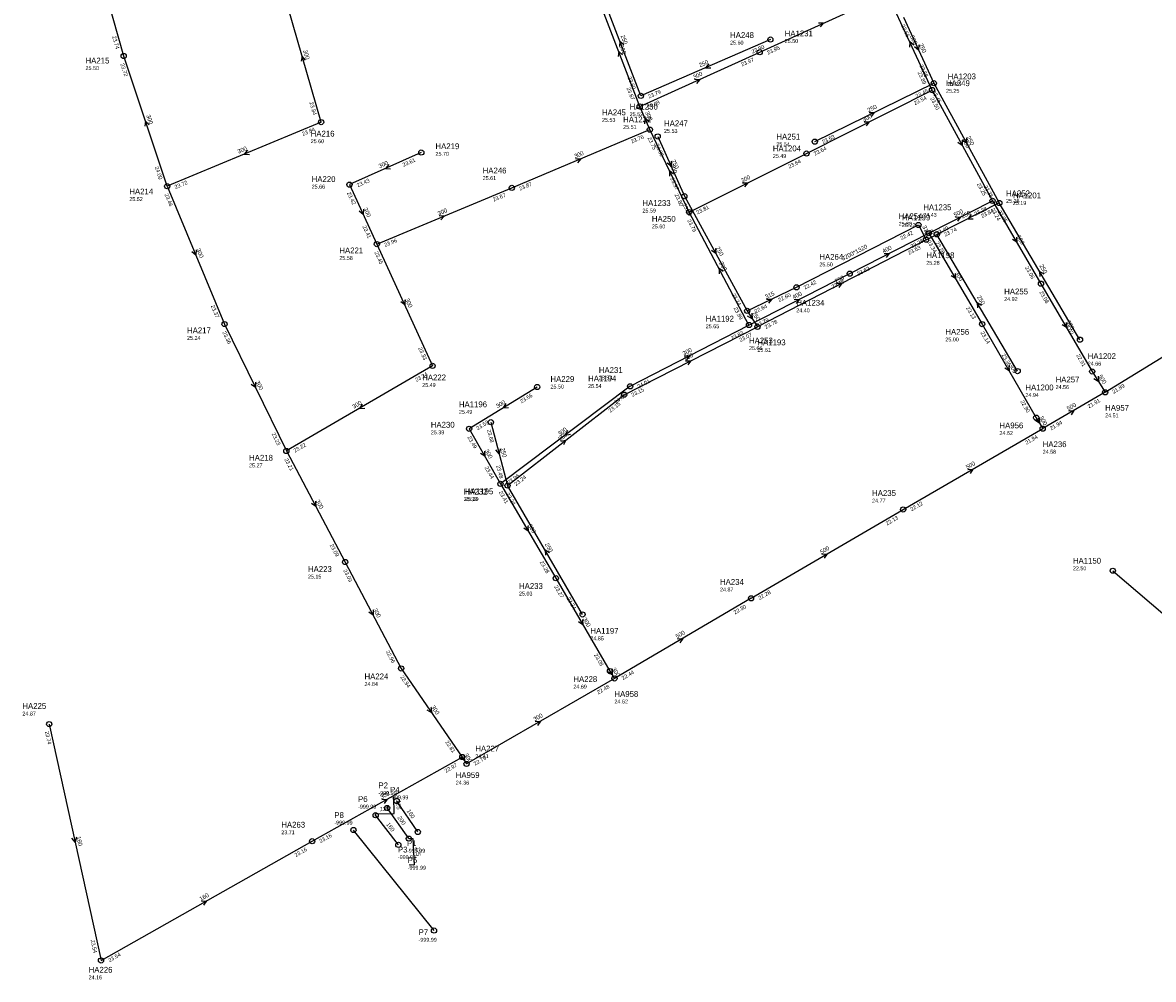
# Model space of a CAD drawing. Header units: metres. Extents: x 179992 to 198392, y 351761 to 369438.
# Tile 101 of 194: x 194150 to 194499, y 360371 to 360667. Entities that reach past the tile are written whole.
import ezdxf

# ---------------------------------------------------------------- set-up
doc = ezdxf.new("R2010")
doc.units = ezdxf.units.M

msp = doc.modelspace()

# ---------------------------------------------------------------- linework, layer by layer
at = {"layer": 'B-WE-RI-DRAINAGE-DRAIN', "linetype": 'Continuous'}
msp.add_lwpolyline([(194486.411, 360497.639), (194525.705, 360464.09)], dxfattribs=at)
at = {"layer": 'B-WE-RI-DRAINAGE-RIOOLPUT_OVERSTORTPUT'}
msp.add_circle((194486.41, 360497.64), 0.8, dxfattribs=at)
at = {"layer": 'B-WE-RI-GWA-RIOOLLEIDING', "linetype": 'Continuous'}
for points in [[(194157.86, 360450.28), (194173.87, 360377.28)], [(194239.08, 360414.09), (194285.46, 360440.1)], [(194268.969, 360414.914), (194262.252, 360424.379)], [(194271.716, 360416.95), (194265.203, 360426.516)], [(194265.712, 360412.981), (194258.69, 360422.14)], [(194276.738, 360386.498), (194251.853, 360417.547)], [(194173.87, 360377.28), (194239.08, 360414.09)]]:
    msp.add_lwpolyline(points, dxfattribs=at)
at = {"layer": 'B-WE-RI-GWA-RIOOLLEIDING_BETON_300', "linetype": 'Continuous'}
for points in [[(194180.87, 360656.6), (194167.95, 360702.52)], [(194241.85, 360636.2), (194230.08, 360676.9)], [(194377.34, 360657.79), (194416.78, 360675.85)], [(194430.57, 360646.1), (194416.78, 360675.85)], [(194340.27, 360640.99), (194327.26, 360675.08)], [(194340.27, 360640.99), (194377.34, 360657.79)], [(194194.32, 360616.4), (194180.87, 360656.6)], [(194391.79, 360626.49), (194430.57, 360646.1)], [(194343.4, 360633.86), (194340.27, 360640.99)], [(194241.85, 360636.2), (194194.32, 360616.4)], [(194300.76, 360615.89), (194343.4, 360633.86)], [(194355.53, 360608.41), (194343.4, 360633.86)], [(194272.8, 360626.79), (194250.62, 360616.88)], [(194355.53, 360608.41), (194391.79, 360626.49)], [(194194.32, 360616.4), (194212.03, 360573.82)], [(194250.62, 360616.88), (194259.08, 360598.51)], [(194259.08, 360598.51), (194300.76, 360615.89)], [(194374.03, 360573.53), (194355.53, 360608.41)], [(194429.54, 360601.91), (194446.05, 360573.8)], [(194259.08, 360598.51), (194276.29, 360560.9)], [(194212.03, 360573.82), (194231.11, 360534.62)], [(194446.05, 360573.8), (194462.76, 360544.91)], [(194337.31, 360554.6), (194374.03, 360573.53)], [(194276.29, 360560.9), (194231.11, 360534.62)], [(194308.6, 360554.38), (194287.58, 360541.48)], [(194337.31, 360554.6), (194297.25, 360524.47)], [(194462.76, 360544.91), (194464.76, 360541.52)], [(194287.58, 360541.48), (194297.25, 360524.47)], [(194231.11, 360534.62), (194249.27, 360500.33)], [(194297.25, 360524.47), (194314.35, 360495.32)], [(194249.27, 360500.33), (194266.57, 360467.47)], [(194314.35, 360495.32), (194331.09, 360466.64)], [(194266.57, 360467.47), (194285.46, 360440.1)], [(194331.09, 360466.64), (194332.47, 360464.38)], [(194332.47, 360464.38), (194286.77, 360437.97)], [(194285.46, 360440.1), (194286.77, 360437.97)]]:
    msp.add_lwpolyline(points, dxfattribs=at)
at = {"layer": 'B-WE-RI-GWA-RIOOLLEIDING_BETON_400', "linetype": 'Continuous'}
for points in [[(194430.57, 360646.1), (194449.25, 360611.86)], [(194405.15, 360589.39), (194429.54, 360601.91)], [(194374.03, 360573.53), (194405.15, 360589.39)]]:
    msp.add_lwpolyline(points, dxfattribs=at)
at = {"layer": 'B-WE-RI-GWA-RIOOLLEIDING_BETON_500', "linetype": 'Continuous'}
for points in [[(194429.54, 360601.91), (194449.25, 360611.86)], [(194449.25, 360611.86), (194464.22, 360586.28)], [(194464.22, 360586.28), (194480.05, 360559.17)], [(194484.05, 360552.75), (194532.2, 360582.34)], [(194480.05, 360559.17), (194484.05, 360552.75)], [(194484.05, 360552.75), (194464.76, 360541.52)], [(194421.66, 360516.56), (194464.76, 360541.52)], [(194374.67, 360489.12), (194421.66, 360516.56)], [(194374.67, 360489.12), (194332.47, 360464.38)]]:
    msp.add_lwpolyline(points, dxfattribs=at)
at = {"layer": 'B-WE-RI-GWA-RIOOLPUT_INSPECTIEPUT'}
for centre in [(194377.34, 360657.79), (194180.87, 360656.6), (194430.57, 360646.1), (194340.27, 360640.99), (194241.85, 360636.2), (194343.4, 360633.86), (194272.8, 360626.79), (194391.79, 360626.49), (194194.32, 360616.4), (194250.62, 360616.88), (194300.76, 360615.89), (194449.25, 360611.86), (194355.53, 360608.41), (194429.54, 360601.91), (194259.08, 360598.51), (194405.15, 360589.39), (194464.22, 360586.28), (194212.03, 360573.82), (194374.03, 360573.53), (194446.05, 360573.8), (194276.29, 360560.9), (194480.05, 360559.17), (194308.6, 360554.38), (194337.31, 360554.6), (194484.05, 360552.75), (194462.76, 360544.91), (194287.58, 360541.48), (194464.76, 360541.52), (194231.11, 360534.62), (194297.25, 360524.47), (194421.66, 360516.56), (194249.27, 360500.33), (194314.35, 360495.32), (194374.67, 360489.12), (194266.57, 360467.47), (194331.09, 360466.64), (194332.47, 360464.38), (194157.86, 360450.28), (194285.46, 360440.1), (194286.77, 360437.97), (194265.2, 360426.52), (194262.25, 360424.38), (194258.69, 360422.14), (194251.85, 360417.55), (194271.72, 360416.95), (194239.08, 360414.09), (194265.71, 360412.98), (194268.97, 360414.91), (194276.74, 360386.5), (194173.87, 360377.28)]:
    msp.add_circle(centre, 0.8, dxfattribs=at)
at = {"layer": 'B-WE-RI-GWA_STROMINGSRICHTING'}
for points in [[(194395.45, 360666.88), (194397.06, 360666.82), (194396.05, 360665.57)], [(194334.95, 360656.95), (194333.77, 360658.04), (194333.61, 360656.43)], [(194424.93, 360659.97), (194423.67, 360660.97), (194423.63, 360659.37)], [(194237.06, 360655.37), (194235.96, 360656.55), (194235.67, 360654.97)], [(194357.2, 360649.45), (194358.8, 360649.39), (194357.79, 360648.14)], [(194343.18, 360636.31), (194341.83, 360637.42), (194341.75, 360635.68)], [(194188.73, 360635.36), (194187.6, 360636.5), (194187.37, 360634.91)], [(194409.57, 360636.29), (194411.18, 360636.29), (194410.22, 360635)], [(194439.85, 360630.59), (194439.91, 360628.98), (194438.59, 360629.9)], [(194219.14, 360627.52), (194218.09, 360626.3), (194219.69, 360626.19)], [(194262.73, 360623.08), (194261.71, 360621.83), (194263.32, 360621.77)], [(194320.47, 360624.98), (194322.08, 360624.88), (194321.03, 360623.65)], [(194350.73, 360620.14), (194349.46, 360621.14), (194349.43, 360619.53)], [(194372.05, 360617.45), (194373.66, 360617.45), (194372.69, 360616.16)], [(194254.9, 360609.3), (194254.85, 360607.7), (194253.59, 360608.7)], [(194278.31, 360607.31), (194279.92, 360607.2), (194278.87, 360605.98)], [(194437.79, 360606.88), (194439.4, 360606.89), (194438.43, 360605.59)], [(194456.63, 360600.68), (194456.73, 360599.07), (194455.39, 360599.95)], [(194203.29, 360596.72), (194203.17, 360595.11), (194201.96, 360596.16)], [(194415.74, 360595.63), (194417.35, 360595.65), (194416.39, 360594.35)], [(194366.09, 360590.04), (194364.78, 360590.97), (194364.82, 360589.36)], [(194437.69, 360589.46), (194437.79, 360587.85), (194436.44, 360588.73)], [(194267.74, 360581.31), (194267.68, 360579.71), (194266.43, 360580.71)], [(194387.98, 360581.45), (194389.59, 360581.46), (194388.63, 360580.16)], [(194472.03, 360574.33), (194472.14, 360572.72), (194470.79, 360573.61)], [(194354.06, 360564.05), (194355.67, 360564.07), (194354.72, 360562.77)], [(194454.31, 360560.96), (194454.4, 360559.35), (194453.06, 360560.24)], [(194481.89, 360557.7), (194482.05, 360555.96), (194480.56, 360556.87)], [(194221.59, 360555.83), (194221.57, 360554.22), (194220.29, 360555.2)], [(194254.58, 360549.11), (194253.7, 360547.76), (194255.31, 360547.86)], [(194298.94, 360549.3), (194298.09, 360547.93), (194299.69, 360548.07)], [(194472.8, 360547.03), (194474.4, 360547.14), (194473.52, 360545.79)], [(194463.64, 360544.95), (194463.76, 360543.21), (194462.3, 360544.16)], [(194318, 360540.98), (194317.28, 360539.53), (194318.86, 360539.83)], [(194292.33, 360534.58), (194292.41, 360532.97), (194291.08, 360533.87)], [(194441.6, 360528.94), (194443.21, 360529.04), (194442.32, 360527.7)], [(194240.15, 360519.08), (194240.19, 360517.47), (194238.88, 360518.41)], [(194305.69, 360511.5), (194305.8, 360509.9), (194304.45, 360510.77)], [(194396.56, 360502.74), (194398.17, 360502.84), (194397.28, 360501.49)], [(194257.89, 360485.51), (194257.92, 360483.9), (194256.61, 360484.84)], [(194322.62, 360482.59), (194322.72, 360480.98), (194321.37, 360481.86)], [(194351.96, 360476.64), (194353.57, 360476.75), (194352.69, 360475.4)], [(194331.63, 360467.25), (194331.78, 360465.51), (194330.3, 360466.43)], [(194275.79, 360455.38), (194276.02, 360453.78), (194274.6, 360454.56)], [(194308.01, 360451.08), (194309.62, 360451.17), (194308.73, 360449.83)], [(194285.96, 360440.77), (194286.11, 360439.03), (194284.63, 360439.96)], [(194260.66, 360427.02), (194262.27, 360427.09), (194261.37, 360425.76)], [(194166.26, 360415.34), (194165.86, 360413.78), (194164.85, 360415.03)], [(194204.87, 360395.6), (194206.47, 360395.69), (194205.57, 360394.35)]]:
    msp.add_lwpolyline(points, dxfattribs=at)
at = {"layer": 'B-WE-RI-HWA-RIOOLLEIDING_PVC_250', "linetype": 'Continuous'}
for points in [[(194340.619, 360644.305), (194327.711, 360677.891)], [(194421.768, 360668.617), (194431.108, 360648.197)], [(194380.645, 360661.696), (194340.619, 360644.305)], [(194394.349, 360630.163), (194431.108, 360648.197)], [(194431.108, 360648.197), (194451.346, 360611.212)], [(194345.828, 360631.773), (194354.072, 360613.31)], [(194354.072, 360613.31), (194373.47, 360577.876)], [(194451.346, 360611.212), (194432.065, 360601.522)], [(194476.267, 360568.991), (194451.346, 360611.212)], [(194428.707, 360599.877), (194376.643, 360572.96)], [(194428.707, 360599.877), (194432.065, 360601.522)], [(194457.011, 360559.293), (194432.065, 360601.522)], [(194373.47, 360577.876), (194376.643, 360572.96)], [(194335.454, 360552.004), (194376.643, 360572.96)], [(194299.43, 360523.944), (194335.454, 360552.004)], [(194294.288, 360543.503), (194299.43, 360523.944)], [(194322.634, 360484.139), (194299.43, 360523.944)]]:
    msp.add_lwpolyline(points, dxfattribs=at)
at = {"layer": 'B-WE-RI-HWA-RIOOLLEIDING_PVC_315', "linetype": 'Continuous'}
for points in [[(194426.379, 360604.421), (194428.707, 360599.877)], [(194373.47, 360577.876), (194388.712, 360585.175)]]:
    msp.add_lwpolyline(points, dxfattribs=at)
at = {"layer": 'B-WE-RI-HWA-RIOOLPUT_INSPECTIEPUT'}
for centre in [(194380.64, 360661.7), (194431.11, 360648.2), (194340.62, 360644.3), (194345.83, 360631.77), (194394.35, 360630.16), (194354.07, 360613.31), (194451.35, 360611.21), (194432.07, 360601.52), (194428.71, 360599.88), (194388.71, 360585.17), (194373.47, 360577.88), (194376.64, 360572.96), (194476.27, 360568.99), (194457.01, 360559.29), (194335.45, 360552), (194294.29, 360543.5), (194299.43, 360523.94), (194322.63, 360484.14)]:
    msp.add_circle(centre, 0.8, dxfattribs=at)
at = {"layer": 'B-WE-RI-HWA_STROMINGSRICHTING'}
for points in [[(194335.35, 360660.01), (194334.17, 360661.1), (194334.01, 360659.5)], [(194426.49, 360660.02), (194426.44, 360658.41), (194425.18, 360659.42)], [(194361.67, 360654.23), (194360.63, 360653), (194362.24, 360652.91)], [(194411.12, 360639.19), (194412.73, 360639.18), (194411.75, 360637.9)], [(194441.17, 360631.31), (194441.23, 360629.7), (194439.9, 360630.62)], [(194350.02, 360624.15), (194349.95, 360622.54), (194348.71, 360623.56)], [(194442.67, 360607.66), (194441.71, 360606.37), (194443.32, 360606.37)], [(194363.71, 360597.2), (194363.77, 360595.59), (194362.45, 360596.51)], [(194465.16, 360589.23), (194463.81, 360590.1), (194463.92, 360588.5)], [(194401.07, 360586.4), (194402.67, 360586.42), (194401.73, 360585.12)], [(194379.48, 360581.55), (194381.09, 360581.53), (194380.1, 360580.25)], [(194445.89, 360579.53), (194444.54, 360580.41), (194444.65, 360578.8)], [(194374.87, 360577.15), (194375.06, 360575.42), (194373.56, 360576.31)], [(194354.44, 360562.47), (194356.05, 360562.48), (194355.09, 360561.19)], [(194315.86, 360537.66), (194317.44, 360537.97), (194316.75, 360536.52)], [(194297.19, 360535.3), (194296.86, 360533.72), (194295.8, 360534.93)], [(194312.38, 360503.16), (194311.03, 360504.04), (194311.14, 360502.43)]]:
    msp.add_lwpolyline(points, dxfattribs=at)
at = {"layer": 'B-WE-RI-KOLKAANSLUITLEIDING_PVC_125', "linetype": 'Continuous'}
for points in [[(194258.69, 360422.14), (194258.682, 360422.533), (194264.458, 360422.702), (194264.325, 360427.776)], [(194262.252, 360424.379), (194262.245, 360424.675), (194262.748, 360424.692)], [(194268.969, 360414.914), (194270.186, 360414.914), (194270.558, 360406.772), (194269.098, 360406.742)]]:
    msp.add_lwpolyline(points, dxfattribs=at)
at = {"layer": 'B-WE-RI-SWA-RIOOLLEIDING_PE_1320', "linetype": 'Continuous'}
msp.add_lwpolyline([(194388.704, 360585.177), (194426.388, 360604.438)], dxfattribs=at)
at = {"layer": 'B-WE-RI-SWA-RIOOLPUT_INSPECTIEPUT'}
msp.add_circle((194426.38, 360604.42), 0.8, dxfattribs=at)

# ---------------------------------------------------------------- texts
at = {"layer": 'B-WE-RI-DRAINAGE_PUTDEKSELNIVEAU'}
msp.add_text('22.50', height=1.2, dxfattribs=at).set_placement((194474.09, 360497.78))
at = {"layer": 'B-WE-RI-DRAINAGE_PUTNUMMER'}
msp.add_text('HA1150', height=1.8, dxfattribs=at).set_placement((194474.09, 360499.82))
at = {"layer": 'B-WE-RI-GWA_AFM'}
for s, rotation, p in [('300', -65.13, (194423.72, 360662.7)), ('300', -73.87, (194236.28, 360658.28)), ('300', -69.11, (194333.93, 360659.78)), ('300', 24.38, (194357.07, 360649.43)), ('300', -71.5, (194187.83, 360638.22)), ('300', -66.3, (194341.92, 360639.19)), ('300', 26.82, (194409.44, 360636.26)), ('400', -61.38, (194439.84, 360630.72)), ('300', 22.62, (194216.34, 360626.44)), ('300', 22.85, (194320.34, 360625)), ('300', 24.08, (194259.96, 360621.93)), ('300', -64.52, (194349.5, 360622.87)), ('300', 26.5, (194371.92, 360617.45)), ('300', -65.27, (194254.9, 360609.42)), ('300', 22.64, (194278.18, 360607.31)), ('500', 26.79, (194437.65, 360606.88)), ('500', -59.66, (194456.63, 360600.8)), ('300', -67.42, (194203.3, 360596.86)), ('400', 27.17, (194415.6, 360595.63)), ('300', -62.06, (194364.74, 360592.71)), ('300', -59.57, (194437.67, 360589.58)), ('300', -65.41, (194267.74, 360581.45)), ('400', 27.01, (194387.85, 360581.44)), ('500', -59.72, (194472.03, 360574.46)), ('300', 27.27, (194353.92, 360564.04)), ('300', -59.95, (194454.3, 360561.08)), ('300', -64.05, (194221.58, 360555.97)), ('500', -58.07, (194481.88, 360557.69)), ('300', 30.19, (194251.97, 360547.64)), ('300', 31.54, (194296.36, 360547.79)), ('500', 30.21, (194472.67, 360547.02)), ('300', -59.46, (194463.64, 360544.96)), ('300', 36.95, (194315.56, 360539.22)), ('300', -60.38, (194292.33, 360534.7)), ('500', 30.08, (194441.47, 360528.92)), ('300', -62.09, (194240.14, 360519.21)), ('300', -59.6, (194305.67, 360511.64)), ('500', 30.28, (194396.43, 360502.74)), ('300', -62.23, (194257.88, 360485.64)), ('300', -59.73, (194322.61, 360482.71)), ('500', 30.38, (194351.82, 360476.64)), ('300', -58.59, (194331.63, 360467.25)), ('300', -55.39, (194275.77, 360455.51)), ('300', 30.02, (194307.89, 360451.08)), ('300', -58.41, (194285.96, 360440.78)), ('300', 29.28, (194260.52, 360427.02)), ('160', -55.75, (194268.22, 360423.44)), ('200', -54.64, (194265.34, 360421.39)), ('160', -52.52, (194261.87, 360419.29)), ('160', -77.63, (194166.29, 360415.48)), ('160', 29.44, (194204.73, 360395.59))]:
    msp.add_text(s, height=1.3, rotation=rotation, dxfattribs=at).set_placement(p)
at = {"layer": 'B-WE-RI-GWA_BOB'}
for s, rotation, p in [('23.74', -74.29, (194177.3, 360662.66)), ('23.95', 24.6, (194379.91, 360656.99)), ('23.72', -71.5, (194179.8, 360654.13)), ('23.97', 24.38, (194371.89, 360653.34)), ('23.89', -65.13, (194426.08, 360651.51)), ('23.67', -69.11, (194336.16, 360646.7)), ('23.54', 26.82, (194425.31, 360641.43)), ('23.50', -61.38, (194429.95, 360643.48)), ('23.84', -73.87, (194238.23, 360642.23)), ('24.09', 24.38, (194342.83, 360640.18)), ('23.84', 22.62, (194236.27, 360631.92)), ('23.76', 22.85, (194337.83, 360629.56)), ('23.75', -64.52, (194342.64, 360631.28)), ('23.64', 26.82, (194394.39, 360625.79)), ('23.61', 24.08, (194267.33, 360622.37)), ('23.64', 26.5, (194386.51, 360621.84)), ('24.00', -71.5, (194190.46, 360622.28)), ('23.72', 22.62, (194196.86, 360615.51)), ('23.43', 24.08, (194253.18, 360616.05)), ('23.87', 22.85, (194303.3, 360615.01)), ('23.25', -61.38, (194444.41, 360616.97)), ('23.46', -67.42, (194193.43, 360613.86)), ('23.42', -65.27, (194249.82, 360614.31)), ('23.87', 22.64, (194295.18, 360611.61)), ('23.80', -64.52, (194350.98, 360613.77)), ('23.81', 26.5, (194358.12, 360607.69)), ('23.28', 26.79, (194443.99, 360607.19)), ('23.24', -59.66, (194448.71, 360609.22)), ('23.79', -62.06, (194354.88, 360605.8)), ('23.41', -65.27, (194254.6, 360603.93)), ('23.40', 26.79, (194432.14, 360601.2)), ('23.96', 22.64, (194261.62, 360597.62)), ('23.28', 27.17, (194424.31, 360597.2)), ('23.34', -59.57, (194429, 360599.27)), ('23.45', -65.41, (194258.28, 360595.94)), ('23.62', 27.17, (194407.75, 360588.7)), ('23.06', -59.66, (194459.23, 360591.24)), ('23.48', 27.01, (194399.91, 360584.7)), ('23.08', -59.72, (194463.67, 360583.65)), ('23.37', -67.42, (194207.76, 360579.41)), ('23.99', -62.06, (194369.25, 360578.69)), ('23.13', -59.57, (194441.05, 360578.75)), ('23.79', 27.01, (194376.63, 360572.83)), ('23.36', -64.05, (194211.29, 360571.23)), ('23.83', 27.27, (194368.81, 360568.81)), ('23.14', -59.95, (194445.49, 360571.17)), ('23.33', -65.41, (194271.82, 360566.33)), ('22.91', -59.72, (194475.07, 360564.13)), ('23.34', 30.19, (194271.32, 360555.93)), ('24.01', 27.27, (194339.91, 360553.92)), ('21.89', 31.57, (194486.7, 360552.26)), ('23.56', 31.54, (194303.75, 360549.29)), ('24.03', 36.95, (194332.96, 360549.07)), ('22.90', -59.95, (194457.8, 360549.9)), ('21.91', 30.21, (194479.08, 360547.77)), ('23.53', 31.54, (194290.23, 360540.99)), ('21.94', 30.21, (194467.39, 360540.97)), ('23.23', -64.05, (194226.52, 360539.95)), ('23.49', -60.38, (194287, 360538.85)), ('21.94', 30.08, (194459.78, 360536.55)), ('23.22', 30.19, (194233.74, 360534.07)), ('23.21', -62.09, (194230.46, 360532.01)), ('23.44', -60.38, (194292.32, 360529.49)), ('23.96', 36.95, (194299.93, 360524.23)), ('23.41', -59.6, (194296.71, 360521.83)), ('22.12', 30.08, (194424.29, 360516)), ('22.13', 30.28, (194416.7, 360511.58)), ('23.09', -62.09, (194244.5, 360505.5)), ('23.28', -59.6, (194309.36, 360500.27)), ('23.09', -62.23, (194248.61, 360497.72)), ('23.27', -59.73, (194313.8, 360492.69)), ('22.28', 30.28, (194377.3, 360488.57)), ('22.30', 30.38, (194369.71, 360484.13)), ('22.96', -62.23, (194261.81, 360472.65)), ('23.08', -59.73, (194326.11, 360471.61)), ('22.44', 30.38, (194335.11, 360463.84)), ('22.94', -55.39, (194266.22, 360464.8)), ('22.48', 30.02, (194327.48, 360459.42)), ('23.74', -77.63, (194156.53, 360447.94)), ('22.81', -55.39, (194280.12, 360444.67)), ('22.97', 29.28, (194280.41, 360435.2)), ('22.79', 30.02, (194289.4, 360437.41)), ('23.16', 29.28, (194241.7, 360413.5)), ('23.16', 29.44, (194234.04, 360409.18)), ('23.54', -77.63, (194170.66, 360383.54)), ('23.54', 29.44, (194176.5, 360376.7))]:
    msp.add_text(s, height=1.2, rotation=rotation, dxfattribs=at).set_placement(p)
at = {"layer": 'B-WE-RI-GWA_PUTDEKSELNIVEAU'}
for s, p in [('25.60', (194368.19, 360660.14)), ('25.50', (194169.08, 360652.26)), ('25.25', (194434.88, 360645.26)), ('25.53', (194328.62, 360636.25)), ('25.53', (194347.79, 360632.87)), ('25.60', (194238.64, 360629.69)), ('25.54', (194382.49, 360628.76)), ('25.70', (194277.19, 360625.8)), ('25.61', (194291.76, 360618.3)), ('25.66', (194238.94, 360615.66)), ('25.52', (194182.61, 360611.82)), ('25.26', (194453.45, 360611.25)), ('25.30', (194420.24, 360604.18)), ('25.60', (194344.02, 360603.37)), ('25.58', (194247.49, 360593.62)), ('25.50', (194395.77, 360591.63)), ('24.92', (194452.86, 360580.94)), ('25.24', (194200.44, 360568.93)), ('25.66', (194374.03, 360565.79)), ('25.00', (194434.69, 360568.46)), ('25.53', (194327.64, 360556.67)), ('25.49', (194273.08, 360554.39)), ('25.50', (194312.71, 360553.91)), ('24.56', (194468.74, 360553.76)), ('24.51', (194484.05, 360545.01)), ('25.39', (194275.74, 360539.78)), ('24.62', (194451.4, 360539.57)), ('24.58', (194464.76, 360533.78)), ('25.27', (194219.6, 360529.58)), ('25.32', (194285.89, 360519.13)), ('24.77', (194412.06, 360518.68)), ('25.15', (194237.79, 360495.21)), ('25.03', (194302.99, 360489.98)), ('24.87', (194365.07, 360491.24)), ('24.84', (194255.26, 360462.06)), ('24.69', (194319.78, 360461.23)), ('24.62', (194332.47, 360456.64)), ('24.87', (194149.58, 360452.92)), ('24.41', (194289.49, 360439.77)), ('24.36', (194283.44, 360431.58)), ('-999.99', (194259.57, 360428.41)), ('-999.99', (194263.17, 360427.05)), ('-999.99', (194253.27, 360424.17)), ('-999.99', (194245.95, 360419.24)), ('23.71', (194229.55, 360416.25)), ('-999.99', (194265.57, 360408.58)), ('-999.99', (194268.38, 360410.56)), ('-999.99', (194268.6, 360405.31)), ('-999.99', (194271.96, 360383.06)), ('24.16', (194170.04, 360371.45))]:
    msp.add_text(s, height=1.2, dxfattribs=at).set_placement(p)
at = {"layer": 'B-WE-RI-GWA_PUTNUMMER'}
for s, p in [('HA248', (194368.19, 360662.18)), ('HA215', (194169.08, 360654.3)), ('HA249', (194434.88, 360647.3)), ('HA245', (194328.62, 360638.29)), ('HA247', (194347.79, 360634.91)), ('HA216', (194238.64, 360631.73)), ('HA251', (194382.49, 360630.8)), ('HA219', (194277.19, 360627.84)), ('HA220', (194238.94, 360617.7)), ('HA246', (194291.76, 360620.34)), ('HA214', (194182.61, 360613.86)), ('HA252', (194453.45, 360613.29)), ('HA250', (194344.02, 360605.41)), ('HA254', (194420.24, 360606.22)), ('HA221', (194247.49, 360595.66)), ('HA264', (194395.77, 360593.67)), ('HA255', (194452.86, 360582.98)), ('HA217', (194200.44, 360570.97)), ('HA256', (194434.69, 360570.5)), ('HA253', (194374.03, 360567.83)), ('HA231', (194327.64, 360558.71)), ('HA222', (194273.08, 360556.43)), ('HA229', (194312.71, 360555.95)), ('HA257', (194468.74, 360555.8)), ('HA957', (194484.05, 360547.05)), ('HA230', (194275.74, 360541.82)), ('HA956', (194451.4, 360541.61)), ('HA236', (194464.76, 360535.82)), ('HA218', (194219.6, 360531.62)), ('HA232', (194285.89, 360521.17)), ('HA235', (194412.06, 360520.72)), ('HA223', (194237.79, 360497.25)), ('HA233', (194302.99, 360492.02)), ('HA234', (194365.07, 360493.28)), ('HA224', (194255.26, 360464.1)), ('HA228', (194319.78, 360463.27)), ('HA958', (194332.47, 360458.68)), ('HA225', (194149.58, 360454.96)), ('HA227', (194289.49, 360441.81)), ('HA959', (194283.44, 360433.62)), ('P2', (194259.57, 360430.45)), ('P4', (194263.17, 360429.09)), ('P6', (194253.27, 360426.21)), ('HA263', (194229.55, 360418.29)), ('P8', (194245.95, 360421.28)), ('P1', (194268.38, 360412.6)), ('P3', (194265.57, 360410.62)), ('P5', (194268.6, 360407.35)), ('P7', (194271.96, 360385.1)), ('HA226', (194170.04, 360373.49))]:
    msp.add_text(s, height=1.8, dxfattribs=at).set_placement(p)
at = {"layer": 'B-WE-RI-HWA_AFM'}
for s, rotation, p in [('250', -68.98, (194334.34, 360662.84)), ('250', -65.42, (194426.49, 360660.14)), ('250', 23.48, (194358.88, 360653.09)), ('250', 26.13, (194410.98, 360639.2)), ('250', -61.31, (194441.17, 360631.47)), ('250', -65.94, (194350.02, 360624.29)), ('250', 26.68, (194439.96, 360606.38)), ('315', -62.87, (194427.52, 360603.89)), ('250', 26.1, (194428.64, 360600.7)), ('250', -61.3, (194363.7, 360597.34)), ('250', -59.45, (194463.69, 360591.83)), ('250', 27.34, (194400.92, 360586.38)), ('315', 25.59, (194379.35, 360581.55)), ('250', -59.43, (194444.41, 360582.15)), ('250', -57.16, (194374.87, 360577.14)), ('250', 26.97, (194354.3, 360562.45)), ('250', 37.92, (194315.72, 360537.62)), ('250', -75.27, (194297.22, 360535.42)), ('250', -59.76, (194310.92, 360505.77))]:
    msp.add_text(s, height=1.3, rotation=rotation, dxfattribs=at).set_placement(p)
at = {"layer": 'B-WE-RI-HWA_BOB'}
for s, rotation, p in [('23.65', -65.42, (194420.96, 360666.05)), ('23.90', 23.48, (194375.13, 360657.34)), ('23.55', -65.42, (194426.64, 360653.63)), ('23.60', -68.98, (194336.5, 360650.01)), ('23.79', 23.48, (194343.17, 360643.45)), ('23.45', 26.13, (194425.8, 360643.59)), ('23.45', -61.31, (194430.49, 360645.58)), ('23.53', 26.13, (194396.94, 360629.43)), ('24.06', -65.94, (194345, 360629.21)), ('23.97', -65.94, (194349.66, 360618.79)), ('23.35', -61.31, (194446.5, 360616.31)), ('23.46', -61.3, (194353.45, 360610.69)), ('23.84', 26.68, (194446.08, 360606.55)), ('22.95', -59.45, (194450.81, 360608.57)), ('23.74', 26.68, (194434.66, 360600.81)), ('23.28', -59.43, (194431.53, 360598.88)), ('23.63', 27.34, (194423.49, 360595.16)), ('23.34', -61.3, (194368.63, 360582.98)), ('22.60', 25.59, (194383.36, 360580.61)), ('22.64', 25.59, (194376.05, 360577.12)), ('23.78', 27.34, (194379.25, 360572.28)), ('23.02', -59.45, (194471.26, 360573.93)), ('23.07', 26.97, (194371.4, 360568.27)), ('23.36', -59.43, (194452, 360564.23)), ('23.15', 26.97, (194338.05, 360551.31)), ('23.15', 37.92, (194331.2, 360546.41)), ('23.68', -75.27, (194293.06, 360541.11)), ('23.48', -75.27, (194295.96, 360530.06)), ('23.24', 37.92, (194302.11, 360523.75)), ('23.24', -59.76, (194298.88, 360521.31)), ('23.34', -59.76, (194317.65, 360489.11))]:
    msp.add_text(s, height=1.2, rotation=rotation, dxfattribs=at).set_placement(p)
at = {"layer": 'B-WE-RI-HWA_PUTDEKSELNIVEAU'}
for s, p in [('25.50', (194385.06, 360660.63)), ('25.23', (194435.42, 360647.36)), ('25.52', (194337.17, 360638.03)), ('25.51', (194335.16, 360634.08)), ('25.49', (194381.39, 360625.12)), ('25.59', (194341.12, 360608.27)), ('25.19', (194455.54, 360610.6)), ('25.22', (194421.32, 360603.8)), ('25.28', (194428.79, 360592.14)), ('24.40', (194388.63, 360577.44)), ('25.65', (194360.67, 360572.54)), ('25.61', (194376.64, 360565.22)), ('24.66', (194478.67, 360560.99)), ('25.54', (194324.34, 360554.08)), ('24.94', (194459.41, 360551.3)), ('25.49', (194284.41, 360546.1)), ('25.29', (194286.34, 360519.21)), ('24.85', (194325.03, 360476.14))]:
    msp.add_text(s, height=1.2, dxfattribs=at).set_placement(p)
at = {"layer": 'B-WE-RI-HWA_PUTNUMMER'}
for s, p in [('HA1231', (194385.06, 360662.67)), ('HA1203', (194435.42, 360649.4)), ('HA1230', (194337.17, 360640.07)), ('HA1232', (194335.16, 360636.12)), ('HA1204', (194381.39, 360627.16)), ('HA1201', (194455.54, 360612.64)), ('HA1233', (194341.12, 360610.31)), ('HA1199', (194421.32, 360605.84)), ('HA1198', (194428.79, 360594.18)), ('HA1234', (194388.63, 360579.48)), ('HA1192', (194360.67, 360574.58)), ('HA1193', (194376.64, 360567.26)), ('HA1202', (194478.67, 360563.03)), ('HA1194', (194324.34, 360556.12)), ('HA1200', (194459.41, 360553.34)), ('HA1196', (194284.41, 360548.14)), ('HA1195', (194286.34, 360521.25)), ('HA1197', (194325.03, 360478.18))]:
    msp.add_text(s, height=1.8, dxfattribs=at).set_placement(p)
at = {"layer": 'B-WE-RI-SWA_AFM'}
msp.add_text('3200*1320', height=1.3, rotation=27.07, dxfattribs=at).set_placement((194403.02, 360593.38))
at = {"layer": 'B-WE-RI-SWA_BOB'}
for p in [(194421.15, 360599.74), (194391.3, 360584.48)]:
    msp.add_text('22.42', height=1.2, rotation=27.07, dxfattribs=at).set_placement(p)
at = {"layer": 'B-WE-RI-SWA_PUTDEKSELNIVEAU'}
msp.add_text('24.43', height=1.2, dxfattribs=at).set_placement((194427.86, 360606.95))
at = {"layer": 'B-WE-RI-SWA_PUTNUMMER'}
msp.add_text('HA1235', height=1.8, dxfattribs=at).set_placement((194427.86, 360608.99))
at = {"layer": 'B-WE-RI_AFM'}
for rotation, p in [(1.68, (194259.98, 360423.37)), (-88.5, (194265.12, 360426.83)), (-87.38, (194271.08, 360412.44))]:
    msp.add_text('125', height=1.3, rotation=rotation, dxfattribs=at).set_placement(p)

doc.saveas('drawing.dxf')
